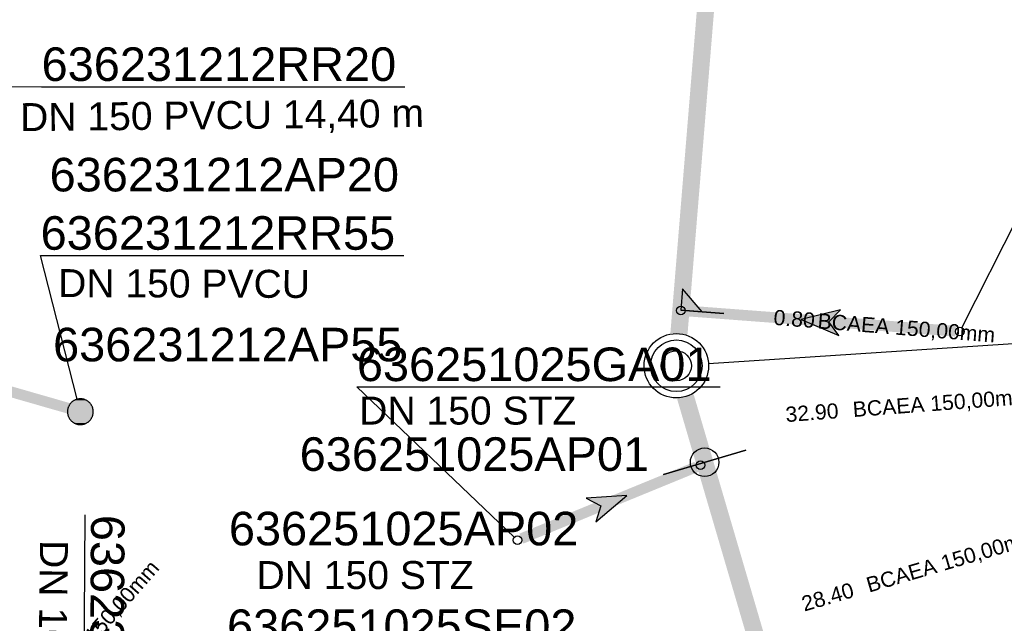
# Model space of a CAD drawing. Extents: x 356718 to 357658, y 5762241 to 5762615.
# Tile 85 of 157: x 357148 to 357171, y 5762391 to 5762405. Entities that reach past the tile are written whole.
import ezdxf
from ezdxf.enums import TextEntityAlignment as Align

# ---------------------------------------------------------------- set-up
doc = ezdxf.new("R2010")
doc.units = 0
doc.header["$MEASUREMENT"] = 0
for name, pattern in [('AUSGEZOGEN', [0]), ('GESTRICHELT2', [4, 2, -2]), ('STRICHPUNKT', [5, 2, -1, 1, -1])]:
    doc.linetypes.add(name, pattern=pattern)
doc.layers.get('0').update_dxf_attribs({"linetype": 'AUSGEZOGEN'})
for name, color, linetype, true_color in [('111_00131_Symbol', 7, 'AUSGEZOGEN', 0x000000), ('111_00228_Schachtsymbol_nach_Sy', 7, 'AUSGEZOGEN', 0x000000), ('112_00229_Schachtdeckel', 7, 'AUSGEZOGEN', 0x000000), ('114_00133_Schachtnummer', 7, 'AUSGEZOGEN', 0x000000), ('114_10392_Schachtnummer', 7, 'AUSGEZOGEN', 0x000000), ('121_10376_Haltungen_Mischwasser', 6, 'STRICHPUNKT', 0xff00ff), ('121_10397_Haltungen_Regenwasser', 5, 'GESTRICHELT2', 0x0000ff), ('121_10399_Haltungen_Mischwasser', 6, 'STRICHPUNKT', 0xff00ff), ('123_00137_Fliessrichtungspfeil', 7, 'AUSGEZOGEN', 0x000000), ('124_00118_Standard__Laenge___10', 7, 'AUSGEZOGEN', 0x000000), ('124_10626_Standard__Laenge____1', 7, 'AUSGEZOGEN', 0x000000), ('141_10868_Stutzen__141_', 7, 'AUSGEZOGEN', 0x000000)]:
    doc.layers.add(name, color=color, linetype=linetype, true_color=true_color)
doc.styles.add('ARIAL', font='arial.ttf', dxfattribs={"height": 1.5})
doc.styles.get("Standard").update_dxf_attribs({"font": 'arial.ttf', "height": 1})

# ---------------------------------------------------------------- blocks, each defined once
blk = doc.blocks.new('N03')
at = {"color": 0}
for radius in [0.75, 0.6]:
    blk.add_circle((0, 0), radius, dxfattribs=at)
blk = doc.blocks.new('F00')
at = {"color": 0}
blk.add_circle((0, 0), 0.1, dxfattribs=at)
blk = doc.blocks.new('RR')
at = {"color": 0, "linetype": 'AUSGEZOGEN'}
blk.add_lwpolyline([(0.3, 0), (0.3, 0.013), (0.299, 0.025), (0.298, 0.038), (0.296, 0.05), (0.293, 0.063), (0.29, 0.075), (0.287, 0.087), (0.283, 0.099), (0.279, 0.111), (0.274, 0.123), (0.268, 0.134), (0.262, 0.145), (0.256, 0.156), (0.249, 0.167), (0.242, 0.177), (0.234, 0.187), (0.226, 0.197), (0.218, 0.206), (0.209, 0.215), (0.199, 0.224), (0.19, 0.232), (0.18, 0.24), (0.17, 0.247), (0.159, 0.254), (0.148, 0.261), (0.137, 0.267), (0.126, 0.272), (0.114, 0.277), (0.102, 0.282), (0.09, 0.286), (0.078, 0.29), (0.066, 0.293), (0.053, 0.295), (0.041, 0.297), (0.028, 0.299), (0.016, 0.3), (0.003, 0.3), (-0.009, 0.3), (-0.022, 0.299), (-0.035, 0.298), (-0.047, 0.296), (-0.06, 0.294), (-0.072, 0.291), (-0.084, 0.288), (-0.096, 0.284), (-0.108, 0.28), (-0.12, 0.275), (-0.131, 0.27), (-0.143, 0.264), (-0.154, 0.258), (-0.164, 0.251), (-0.175, 0.244), (-0.185, 0.236), (-0.195, 0.228), (-0.204, 0.22), (-0.213, 0.211), (-0.222, 0.202), (-0.23, 0.192), (-0.238, 0.182), (-0.246, 0.172), (-0.253, 0.162), (-0.259, 0.151), (-0.265, 0.14), (-0.271, 0.129), (-0.276, 0.117), (-0.281, 0.105), (-0.285, 0.093), (-0.289, 0.081), (-0.292, 0.069), (-0.295, 0.057), (-0.297, 0.044), (-0.298, 0.032), (-0.299, 0.019), (-0.3, 0.006), (-0.3, -0.006), (-0.299, -0.019), (-0.298, -0.032), (-0.297, -0.044), (-0.295, -0.057), (-0.292, -0.069), (-0.289, -0.081), (-0.285, -0.093), (-0.281, -0.105), (-0.276, -0.117), (-0.271, -0.129), (-0.265, -0.14), (-0.259, -0.151), (-0.253, -0.162), (-0.246, -0.172), (-0.238, -0.182), (-0.23, -0.192), (-0.222, -0.202), (-0.213, -0.211), (-0.204, -0.22), (-0.195, -0.228), (-0.185, -0.236), (-0.175, -0.244), (-0.164, -0.251), (-0.154, -0.258), (-0.143, -0.264), (-0.131, -0.27), (-0.12, -0.275), (-0.108, -0.28), (-0.096, -0.284), (-0.084, -0.288), (-0.072, -0.291), (-0.06, -0.294), (-0.047, -0.296), (-0.035, -0.298), (-0.022, -0.299), (-0.009, -0.3), (0.003, -0.3), (0.016, -0.3), (0.028, -0.299), (0.041, -0.297), (0.053, -0.295), (0.066, -0.293), (0.078, -0.29), (0.09, -0.286), (0.102, -0.282), (0.114, -0.277), (0.126, -0.272), (0.137, -0.267), (0.148, -0.261), (0.159, -0.254), (0.17, -0.247), (0.18, -0.24), (0.19, -0.232), (0.199, -0.224), (0.209, -0.215), (0.218, -0.206), (0.226, -0.197), (0.234, -0.187), (0.242, -0.177), (0.249, -0.167), (0.256, -0.156), (0.262, -0.145), (0.268, -0.134), (0.274, -0.123), (0.279, -0.111), (0.283, -0.099), (0.287, -0.087), (0.29, -0.075), (0.293, -0.063), (0.296, -0.05), (0.298, -0.038), (0.299, -0.025), (0.3, -0.013), (0.3, 0), (0.3, 0)], close=True, dxfattribs=at)
blk.add_lwpolyline([(0.3, 0), (0.3, 0.013), (0.299, 0.025), (0.298, 0.038), (0.296, 0.05), (0.293, 0.063), (0.29, 0.075), (0.287, 0.087), (0.283, 0.099), (0.279, 0.111), (0.274, 0.123), (0.268, 0.134), (0.262, 0.145), (0.256, 0.156), (0.249, 0.167), (0.242, 0.177), (0.234, 0.187), (0.226, 0.197), (0.218, 0.206), (0.209, 0.215), (0.199, 0.224), (0.19, 0.232), (0.18, 0.24), (0.17, 0.247), (0.159, 0.254), (0.148, 0.261), (0.137, 0.267), (0.126, 0.272), (0.114, 0.277), (0.102, 0.282), (0.09, 0.286), (0.078, 0.29), (0.066, 0.293), (0.053, 0.295), (0.041, 0.297), (0.028, 0.299), (0.016, 0.3), (0.003, 0.3), (-0.009, 0.3), (-0.022, 0.299), (-0.035, 0.298), (-0.047, 0.296), (-0.06, 0.294), (-0.072, 0.291), (-0.084, 0.288), (-0.096, 0.284), (-0.108, 0.28), (-0.12, 0.275), (-0.131, 0.27), (-0.143, 0.264), (-0.154, 0.258), (-0.164, 0.251), (-0.175, 0.244), (-0.185, 0.236), (-0.195, 0.228), (-0.204, 0.22), (-0.213, 0.211), (-0.222, 0.202), (-0.23, 0.192), (-0.238, 0.182), (-0.246, 0.172), (-0.253, 0.162), (-0.259, 0.151), (-0.265, 0.14), (-0.271, 0.129), (-0.276, 0.117), (-0.281, 0.105), (-0.285, 0.093), (-0.289, 0.081), (-0.292, 0.069), (-0.295, 0.057), (-0.297, 0.044), (-0.298, 0.032), (-0.299, 0.019), (-0.3, 0.006), (-0.3, -0.006), (-0.299, -0.019), (-0.298, -0.032), (-0.297, -0.044), (-0.295, -0.057), (-0.292, -0.069), (-0.289, -0.081), (-0.285, -0.093), (-0.281, -0.105), (-0.276, -0.117), (-0.271, -0.129), (-0.265, -0.14), (-0.259, -0.151), (-0.253, -0.162), (-0.246, -0.172), (-0.238, -0.182), (-0.23, -0.192), (-0.222, -0.202), (-0.213, -0.211), (-0.204, -0.22), (-0.195, -0.228), (-0.185, -0.236), (-0.175, -0.244), (-0.164, -0.251), (-0.154, -0.258), (-0.143, -0.264), (-0.131, -0.27), (-0.12, -0.275), (-0.108, -0.28), (-0.096, -0.284), (-0.084, -0.288), (-0.072, -0.291), (-0.06, -0.294), (-0.047, -0.296), (-0.035, -0.298), (-0.022, -0.299), (-0.009, -0.3), (0.003, -0.3), (0.016, -0.3), (0.028, -0.299), (0.041, -0.297), (0.053, -0.295), (0.066, -0.293), (0.078, -0.29), (0.09, -0.286), (0.102, -0.282), (0.114, -0.277), (0.126, -0.272), (0.137, -0.267), (0.148, -0.261), (0.159, -0.254), (0.17, -0.247), (0.18, -0.24), (0.19, -0.232), (0.199, -0.224), (0.209, -0.215), (0.218, -0.206), (0.226, -0.197), (0.234, -0.187), (0.242, -0.177), (0.249, -0.167), (0.256, -0.156), (0.262, -0.145), (0.268, -0.134), (0.274, -0.123), (0.279, -0.111), (0.283, -0.099), (0.287, -0.087), (0.29, -0.075), (0.293, -0.063), (0.296, -0.05), (0.298, -0.038), (0.299, -0.025), (0.3, -0.013), (0.3, 0), (0.3, 0)], close=True, dxfattribs=at)
at = {"color": 0}
for points in [[(-0.195, 0.228), (0.195, 0.228), (-0.19, 0.232)], [(-0.195, 0.228), (0.195, 0.228), (-0.19, 0.232)], [(-0.19, 0.232), (0.19, 0.232), (-0.185, 0.236)], [(-0.19, 0.232), (0.19, 0.232), (-0.185, 0.236)], [(0.195, 0.228), (-0.19, 0.232), (0.19, 0.232)], [(0.195, 0.228), (-0.19, 0.232), (0.19, 0.232)], [(-0.185, 0.236), (0.185, 0.236), (-0.18, 0.24)], [(-0.185, 0.236), (0.185, 0.236), (-0.18, 0.24)], [(0.19, 0.232), (-0.185, 0.236), (0.185, 0.236)], [(0.19, 0.232), (-0.185, 0.236), (0.185, 0.236)], [(-0.18, 0.24), (0.18, 0.24), (-0.175, 0.244)], [(-0.18, 0.24), (0.18, 0.24), (-0.175, 0.244)], [(0.185, 0.236), (-0.18, 0.24), (0.18, 0.24)], [(0.185, 0.236), (-0.18, 0.24), (0.18, 0.24)], [(-0.175, 0.244), (0.175, 0.244), (-0.169, 0.247)], [(-0.175, 0.244), (0.175, 0.244), (-0.169, 0.247)], [(0.18, 0.24), (-0.175, 0.244), (0.175, 0.244)], [(0.18, 0.24), (-0.175, 0.244), (0.175, 0.244)], [(-0.169, 0.247), (0.17, 0.247), (-0.164, 0.251)], [(-0.169, 0.247), (0.17, 0.247), (-0.164, 0.251)], [(0.175, 0.244), (-0.169, 0.247), (0.17, 0.247)], [(0.175, 0.244), (-0.169, 0.247), (0.17, 0.247)], [(-0.164, 0.251), (0.164, 0.251), (-0.159, 0.254)], [(-0.164, 0.251), (0.164, 0.251), (-0.159, 0.254)], [(0.17, 0.247), (-0.164, 0.251), (0.164, 0.251)], [(0.17, 0.247), (-0.164, 0.251), (0.164, 0.251)], [(-0.159, 0.254), (0.159, 0.254), (-0.154, 0.258)], [(-0.159, 0.254), (0.159, 0.254), (-0.154, 0.258)], [(0.164, 0.251), (-0.159, 0.254), (0.159, 0.254)], [(0.164, 0.251), (-0.159, 0.254), (0.159, 0.254)], [(-0.154, 0.258), (0.154, 0.258), (-0.148, 0.261)], [(-0.154, 0.258), (0.154, 0.258), (-0.148, 0.261)], [(0.159, 0.254), (-0.154, 0.258), (0.154, 0.258)], [(0.159, 0.254), (-0.154, 0.258), (0.154, 0.258)], [(-0.148, 0.261), (0.148, 0.261), (-0.143, 0.264)], [(-0.148, 0.261), (0.148, 0.261), (-0.143, 0.264)], [(0.154, 0.258), (-0.148, 0.261), (0.148, 0.261)], [(0.154, 0.258), (-0.148, 0.261), (0.148, 0.261)], [(-0.143, 0.264), (0.142, 0.264), (-0.137, 0.267)], [(-0.143, 0.264), (0.142, 0.264), (-0.137, 0.267)], [(0.148, 0.261), (-0.143, 0.264), (0.142, 0.264)], [(0.148, 0.261), (-0.143, 0.264), (0.142, 0.264)], [(-0.137, 0.267), (0.137, 0.267), (-0.131, 0.27)], [(-0.137, 0.267), (0.137, 0.267), (-0.131, 0.27)], [(0.142, 0.264), (-0.137, 0.267), (0.137, 0.267)], [(0.142, 0.264), (-0.137, 0.267), (0.137, 0.267)], [(-0.131, 0.27), (0.131, 0.27), (-0.126, 0.272)], [(-0.131, 0.27), (0.131, 0.27), (-0.126, 0.272)], [(0.137, 0.267), (-0.131, 0.27), (0.131, 0.27)], [(0.137, 0.267), (-0.131, 0.27), (0.131, 0.27)], [(-0.126, 0.272), (0.126, 0.272), (-0.12, 0.275)], [(-0.126, 0.272), (0.126, 0.272), (-0.12, 0.275)], [(0.131, 0.27), (-0.126, 0.272), (0.126, 0.272)], [(0.131, 0.27), (-0.126, 0.272), (0.126, 0.272)], [(-0.12, 0.275), (0.12, 0.275), (-0.114, 0.277)], [(-0.12, 0.275), (0.12, 0.275), (-0.114, 0.277)], [(0.126, 0.272), (-0.12, 0.275), (0.12, 0.275)], [(0.126, 0.272), (-0.12, 0.275), (0.12, 0.275)], [(-0.114, 0.277), (0.114, 0.277), (-0.108, 0.28)], [(-0.114, 0.277), (0.114, 0.277), (-0.108, 0.28)], [(0.12, 0.275), (-0.114, 0.277), (0.114, 0.277)], [(0.12, 0.275), (-0.114, 0.277), (0.114, 0.277)], [(-0.108, 0.28), (0.108, 0.28), (-0.102, 0.282)], [(-0.108, 0.28), (0.108, 0.28), (-0.102, 0.282)], [(0.114, 0.277), (-0.108, 0.28), (0.108, 0.28)], [(0.114, 0.277), (-0.108, 0.28), (0.108, 0.28)], [(-0.102, 0.282), (0.102, 0.282), (-0.096, 0.284)], [(-0.102, 0.282), (0.102, 0.282), (-0.096, 0.284)], [(0.108, 0.28), (-0.102, 0.282), (0.102, 0.282)], [(0.108, 0.28), (-0.102, 0.282), (0.102, 0.282)], [(-0.096, 0.284), (0.096, 0.284), (-0.09, 0.286)], [(-0.096, 0.284), (0.096, 0.284), (-0.09, 0.286)], [(0.102, 0.282), (-0.096, 0.284), (0.096, 0.284)], [(0.102, 0.282), (-0.096, 0.284), (0.096, 0.284)], [(-0.09, 0.286), (0.09, 0.286), (-0.084, 0.288)], [(-0.09, 0.286), (0.09, 0.286), (-0.084, 0.288)], [(0.096, 0.284), (-0.09, 0.286), (0.09, 0.286)], [(0.096, 0.284), (-0.09, 0.286), (0.09, 0.286)], [(-0.084, 0.288), (0.084, 0.288), (-0.078, 0.29)], [(-0.084, 0.288), (0.084, 0.288), (-0.078, 0.29)], [(0.09, 0.286), (-0.084, 0.288), (0.084, 0.288)], [(0.09, 0.286), (-0.084, 0.288), (0.084, 0.288)], [(-0.078, 0.29), (0.078, 0.29), (-0.072, 0.291)], [(-0.078, 0.29), (0.078, 0.29), (-0.072, 0.291)], [(0.084, 0.288), (-0.078, 0.29), (0.078, 0.29)], [(0.084, 0.288), (-0.078, 0.29), (0.078, 0.29)], [(-0.072, 0.291), (0.072, 0.291), (-0.066, 0.293)], [(-0.072, 0.291), (0.072, 0.291), (-0.066, 0.293)], [(0.078, 0.29), (-0.072, 0.291), (0.072, 0.291)], [(0.078, 0.29), (-0.072, 0.291), (0.072, 0.291)], [(-0.066, 0.293), (0.066, 0.293), (-0.06, 0.294)], [(-0.066, 0.293), (0.066, 0.293), (-0.06, 0.294)], [(0.072, 0.291), (-0.066, 0.293), (0.066, 0.293)], [(0.072, 0.291), (-0.066, 0.293), (0.066, 0.293)], [(-0.06, 0.294), (0.059, 0.294), (-0.053, 0.295)], [(-0.06, 0.294), (0.059, 0.294), (-0.053, 0.295)], [(0.066, 0.293), (-0.06, 0.294), (0.059, 0.294)], [(0.066, 0.293), (-0.06, 0.294), (0.059, 0.294)], [(-0.053, 0.295), (0.053, 0.295), (-0.047, 0.296)], [(-0.053, 0.295), (0.053, 0.295), (-0.047, 0.296)], [(0.059, 0.294), (-0.053, 0.295), (0.053, 0.295)], [(0.059, 0.294), (-0.053, 0.295), (0.053, 0.295)], [(-0.047, 0.296), (0.047, 0.296), (-0.04, 0.297)], [(-0.047, 0.296), (0.047, 0.296), (-0.04, 0.297)], [(0.053, 0.295), (-0.047, 0.296), (0.047, 0.296)], [(0.053, 0.295), (-0.047, 0.296), (0.047, 0.296)], [(-0.04, 0.297), (0.041, 0.297), (-0.035, 0.298)], [(-0.04, 0.297), (0.041, 0.297), (-0.035, 0.298)], [(0.047, 0.296), (-0.04, 0.297), (0.041, 0.297)], [(0.047, 0.296), (-0.04, 0.297), (0.041, 0.297)], [(-0.035, 0.298), (0.034, 0.298), (-0.028, 0.299)], [(-0.035, 0.298), (0.034, 0.298), (-0.028, 0.299)], [(0.041, 0.297), (-0.035, 0.298), (0.034, 0.298)], [(0.041, 0.297), (-0.035, 0.298), (0.034, 0.298)], [(0.034, 0.298), (-0.028, 0.299), (0.028, 0.299)], [(-0.028, 0.299), (0.028, 0.299), (-0.022, 0.299)], [(0.034, 0.298), (-0.028, 0.299), (0.028, 0.299)], [(-0.028, 0.299), (0.028, 0.299), (-0.022, 0.299)], [(-0.022, 0.299), (0.021, 0.299), (-0.015, 0.3)], [(-0.022, 0.299), (0.021, 0.299), (-0.015, 0.3)], [(0.028, 0.299), (-0.022, 0.299), (0.021, 0.299)], [(0.028, 0.299), (-0.022, 0.299), (0.021, 0.299)], [(0.021, 0.299), (-0.015, 0.3), (0.016, 0.3)], [(-0.015, 0.3), (0.016, 0.3), (-0.009, 0.3)], [(0.021, 0.299), (-0.015, 0.3), (0.016, 0.3)], [(-0.015, 0.3), (0.016, 0.3), (-0.009, 0.3)], [(0.016, 0.3), (-0.009, 0.3), (0.007, 0.3)], [(-0.009, 0.3), (0.007, 0.3), (0.003, 0.3)], [(0.016, 0.3), (-0.009, 0.3), (0.007, 0.3)], [(-0.009, 0.3), (0.007, 0.3), (0.003, 0.3)], [(-0.3, 0.013), (0.3, 0.013), (-0.299, 0.019)], [(-0.3, 0.013), (0.3, 0.013), (-0.299, 0.019)], [(-0.3, 0.006), (0.3, 0.006), (-0.3, 0.013)], [(0.3, 0.006), (-0.3, 0.013), (0.3, 0.013)], [(-0.3, 0.006), (0.3, 0.006), (-0.3, 0.013)], [(0.3, 0.006), (-0.3, 0.013), (0.3, 0.013)], [(-0.3, 0), (0.3, 0), (-0.3, 0.006)], [(0.3, 0), (-0.3, 0.006), (0.3, 0.006)], [(-0.3, 0), (0.3, 0), (-0.3, 0.006)], [(0.3, 0), (-0.3, 0.006), (0.3, 0.006)], [(0.3, -0.006), (-0.3, -0.006), (0.3, 0)], [(-0.3, -0.006), (0.3, 0), (-0.3, 0)], [(0.3, -0.006), (-0.3, -0.006), (0.3, 0)], [(-0.3, -0.006), (0.3, 0), (-0.3, 0)], [(-0.299, 0.025), (0.299, 0.025), (-0.298, 0.032)], [(-0.299, 0.025), (0.299, 0.025), (-0.298, 0.032)], [(-0.299, 0.019), (0.299, 0.019), (-0.299, 0.025)], [(0.299, 0.019), (-0.299, 0.025), (0.299, 0.025)], [(-0.299, 0.019), (0.299, 0.019), (-0.299, 0.025)], [(0.299, 0.019), (-0.299, 0.025), (0.299, 0.025)], [(0.3, 0.013), (-0.299, 0.019), (0.299, 0.019)], [(0.3, 0.013), (-0.299, 0.019), (0.299, 0.019)], [(-0.298, 0.038), (0.298, 0.038), (-0.297, 0.044)], [(-0.298, 0.038), (0.298, 0.038), (-0.297, 0.044)], [(-0.298, 0.032), (0.298, 0.032), (-0.298, 0.038)], [(0.298, 0.032), (-0.298, 0.038), (0.298, 0.038)], [(-0.298, 0.032), (0.298, 0.032), (-0.298, 0.038)], [(0.298, 0.032), (-0.298, 0.038), (0.298, 0.038)], [(0.299, 0.025), (-0.298, 0.032), (0.298, 0.032)], [(0.299, 0.025), (-0.298, 0.032), (0.298, 0.032)], [(-0.297, 0.044), (0.297, 0.044), (-0.296, 0.05)], [(-0.297, 0.044), (0.297, 0.044), (-0.296, 0.05)], [(0.298, 0.038), (-0.297, 0.044), (0.297, 0.044)], [(0.298, 0.038), (-0.297, 0.044), (0.297, 0.044)], [(-0.296, 0.05), (0.296, 0.05), (-0.295, 0.057)], [(-0.296, 0.05), (0.296, 0.05), (-0.295, 0.057)], [(0.297, 0.044), (-0.296, 0.05), (0.296, 0.05)], [(0.297, 0.044), (-0.296, 0.05), (0.296, 0.05)], [(-0.295, 0.057), (0.295, 0.057), (-0.293, 0.063)], [(-0.295, 0.057), (0.295, 0.057), (-0.293, 0.063)], [(0.296, 0.05), (-0.295, 0.057), (0.295, 0.057)], [(0.296, 0.05), (-0.295, 0.057), (0.295, 0.057)], [(-0.293, 0.063), (0.293, 0.063), (-0.292, 0.069)], [(-0.293, 0.063), (0.293, 0.063), (-0.292, 0.069)], [(0.295, 0.057), (-0.293, 0.063), (0.293, 0.063)], [(0.295, 0.057), (-0.293, 0.063), (0.293, 0.063)], [(-0.292, 0.069), (0.292, 0.069), (-0.29, 0.075)], [(-0.292, 0.069), (0.292, 0.069), (-0.29, 0.075)], [(0.293, 0.063), (-0.292, 0.069), (0.292, 0.069)], [(0.293, 0.063), (-0.292, 0.069), (0.292, 0.069)], [(-0.29, 0.075), (0.29, 0.075), (-0.289, 0.081)], [(-0.29, 0.075), (0.29, 0.075), (-0.289, 0.081)], [(0.292, 0.069), (-0.29, 0.075), (0.29, 0.075)], [(0.292, 0.069), (-0.29, 0.075), (0.29, 0.075)], [(-0.289, 0.081), (0.289, 0.081), (-0.287, 0.087)], [(-0.289, 0.081), (0.289, 0.081), (-0.287, 0.087)], [(0.29, 0.075), (-0.289, 0.081), (0.289, 0.081)], [(0.29, 0.075), (-0.289, 0.081), (0.289, 0.081)], [(-0.287, 0.087), (0.287, 0.087), (-0.285, 0.093)], [(-0.287, 0.087), (0.287, 0.087), (-0.285, 0.093)], [(0.289, 0.081), (-0.287, 0.087), (0.287, 0.087)], [(0.289, 0.081), (-0.287, 0.087), (0.287, 0.087)], [(-0.285, 0.093), (0.285, 0.093), (-0.283, 0.099)], [(-0.285, 0.093), (0.285, 0.093), (-0.283, 0.099)], [(0.287, 0.087), (-0.285, 0.093), (0.285, 0.093)], [(0.287, 0.087), (-0.285, 0.093), (0.285, 0.093)], [(-0.283, 0.099), (0.283, 0.099), (-0.281, 0.105)], [(-0.283, 0.099), (0.283, 0.099), (-0.281, 0.105)], [(0.285, 0.093), (-0.283, 0.099), (0.283, 0.099)], [(0.285, 0.093), (-0.283, 0.099), (0.283, 0.099)], [(-0.281, 0.105), (0.281, 0.105), (-0.279, 0.111)], [(-0.281, 0.105), (0.281, 0.105), (-0.279, 0.111)], [(0.283, 0.099), (-0.281, 0.105), (0.281, 0.105)], [(0.283, 0.099), (-0.281, 0.105), (0.281, 0.105)], [(-0.279, 0.111), (0.279, 0.111), (-0.276, 0.117)], [(-0.279, 0.111), (0.279, 0.111), (-0.276, 0.117)], [(0.281, 0.105), (-0.279, 0.111), (0.279, 0.111)], [(0.281, 0.105), (-0.279, 0.111), (0.279, 0.111)], [(-0.276, 0.117), (0.276, 0.117), (-0.274, 0.123)], [(-0.276, 0.117), (0.276, 0.117), (-0.274, 0.123)], [(0.279, 0.111), (-0.276, 0.117), (0.276, 0.117)], [(0.279, 0.111), (-0.276, 0.117), (0.276, 0.117)], [(-0.274, 0.123), (0.274, 0.123), (-0.271, 0.129)], [(-0.274, 0.123), (0.274, 0.123), (-0.271, 0.129)], [(0.276, 0.117), (-0.274, 0.123), (0.274, 0.123)], [(0.276, 0.117), (-0.274, 0.123), (0.274, 0.123)], [(-0.271, 0.129), (0.271, 0.129), (-0.268, 0.134)], [(-0.271, 0.129), (0.271, 0.129), (-0.268, 0.134)], [(0.274, 0.123), (-0.271, 0.129), (0.271, 0.129)], [(0.274, 0.123), (-0.271, 0.129), (0.271, 0.129)], [(-0.268, 0.134), (0.268, 0.134), (-0.265, 0.14)], [(-0.268, 0.134), (0.268, 0.134), (-0.265, 0.14)], [(0.271, 0.129), (-0.268, 0.134), (0.268, 0.134)], [(0.271, 0.129), (-0.268, 0.134), (0.268, 0.134)], [(-0.265, 0.14), (0.265, 0.14), (-0.262, 0.145)], [(-0.265, 0.14), (0.265, 0.14), (-0.262, 0.145)], [(0.268, 0.134), (-0.265, 0.14), (0.265, 0.14)], [(0.268, 0.134), (-0.265, 0.14), (0.265, 0.14)], [(-0.262, 0.145), (0.262, 0.145), (-0.259, 0.151)], [(-0.262, 0.145), (0.262, 0.145), (-0.259, 0.151)], [(0.265, 0.14), (-0.262, 0.145), (0.262, 0.145)], [(0.265, 0.14), (-0.262, 0.145), (0.262, 0.145)], [(-0.259, 0.151), (0.259, 0.151), (-0.256, 0.156)], [(-0.259, 0.151), (0.259, 0.151), (-0.256, 0.156)], [(0.262, 0.145), (-0.259, 0.151), (0.259, 0.151)], [(0.262, 0.145), (-0.259, 0.151), (0.259, 0.151)], [(-0.256, 0.156), (0.256, 0.156), (-0.253, 0.162)], [(-0.256, 0.156), (0.256, 0.156), (-0.253, 0.162)], [(0.259, 0.151), (-0.256, 0.156), (0.256, 0.156)], [(0.259, 0.151), (-0.256, 0.156), (0.256, 0.156)], [(-0.253, 0.162), (0.253, 0.162), (-0.249, 0.167)], [(-0.253, 0.162), (0.253, 0.162), (-0.249, 0.167)], [(0.256, 0.156), (-0.253, 0.162), (0.253, 0.162)], [(0.256, 0.156), (-0.253, 0.162), (0.253, 0.162)], [(-0.249, 0.167), (0.249, 0.167), (-0.246, 0.172)], [(-0.249, 0.167), (0.249, 0.167), (-0.246, 0.172)], [(0.253, 0.162), (-0.249, 0.167), (0.249, 0.167)], [(0.253, 0.162), (-0.249, 0.167), (0.249, 0.167)], [(-0.246, 0.172), (0.246, 0.172), (-0.242, 0.177)], [(-0.246, 0.172), (0.246, 0.172), (-0.242, 0.177)], [(0.249, 0.167), (-0.246, 0.172), (0.246, 0.172)], [(0.249, 0.167), (-0.246, 0.172), (0.246, 0.172)], [(-0.242, 0.177), (0.242, 0.177), (-0.238, 0.182)], [(-0.242, 0.177), (0.242, 0.177), (-0.238, 0.182)], [(0.246, 0.172), (-0.242, 0.177), (0.242, 0.177)], [(0.246, 0.172), (-0.242, 0.177), (0.242, 0.177)], [(-0.238, 0.182), (0.238, 0.182), (-0.234, 0.187)], [(-0.238, 0.182), (0.238, 0.182), (-0.234, 0.187)], [(0.242, 0.177), (-0.238, 0.182), (0.238, 0.182)], [(0.242, 0.177), (-0.238, 0.182), (0.238, 0.182)], [(-0.234, 0.187), (0.234, 0.187), (-0.23, 0.192)], [(-0.234, 0.187), (0.234, 0.187), (-0.23, 0.192)], [(0.238, 0.182), (-0.234, 0.187), (0.234, 0.187)], [(0.238, 0.182), (-0.234, 0.187), (0.234, 0.187)], [(-0.23, 0.192), (0.23, 0.192), (-0.226, 0.197)], [(-0.23, 0.192), (0.23, 0.192), (-0.226, 0.197)], [(0.234, 0.187), (-0.23, 0.192), (0.23, 0.192)], [(0.234, 0.187), (-0.23, 0.192), (0.23, 0.192)], [(-0.226, 0.197), (0.226, 0.197), (-0.222, 0.202)], [(-0.226, 0.197), (0.226, 0.197), (-0.222, 0.202)], [(0.23, 0.192), (-0.226, 0.197), (0.226, 0.197)], [(0.23, 0.192), (-0.226, 0.197), (0.226, 0.197)], [(-0.222, 0.202), (0.222, 0.202), (-0.218, 0.206)], [(-0.222, 0.202), (0.222, 0.202), (-0.218, 0.206)], [(0.226, 0.197), (-0.222, 0.202), (0.222, 0.202)], [(0.226, 0.197), (-0.222, 0.202), (0.222, 0.202)], [(-0.218, 0.206), (0.218, 0.206), (-0.213, 0.211)], [(-0.218, 0.206), (0.218, 0.206), (-0.213, 0.211)], [(0.222, 0.202), (-0.218, 0.206), (0.218, 0.206)], [(0.222, 0.202), (-0.218, 0.206), (0.218, 0.206)], [(-0.213, 0.211), (0.213, 0.211), (-0.209, 0.215)], [(-0.213, 0.211), (0.213, 0.211), (-0.209, 0.215)], [(0.218, 0.206), (-0.213, 0.211), (0.213, 0.211)], [(0.218, 0.206), (-0.213, 0.211), (0.213, 0.211)], [(-0.209, 0.215), (0.209, 0.215), (-0.204, 0.22)], [(-0.209, 0.215), (0.209, 0.215), (-0.204, 0.22)], [(0.213, 0.211), (-0.209, 0.215), (0.209, 0.215)], [(0.213, 0.211), (-0.209, 0.215), (0.209, 0.215)], [(-0.204, 0.22), (0.204, 0.22), (-0.199, 0.224)], [(-0.204, 0.22), (0.204, 0.22), (-0.199, 0.224)], [(0.209, 0.215), (-0.204, 0.22), (0.204, 0.22)], [(0.209, 0.215), (-0.204, 0.22), (0.204, 0.22)], [(-0.199, 0.224), (0.199, 0.224), (-0.195, 0.228)], [(-0.199, 0.224), (0.199, 0.224), (-0.195, 0.228)], [(0.204, 0.22), (-0.199, 0.224), (0.199, 0.224)], [(0.204, 0.22), (-0.199, 0.224), (0.199, 0.224)], [(0.199, 0.224), (-0.195, 0.228), (0.195, 0.228)], [(0.199, 0.224), (-0.195, 0.228), (0.195, 0.228)], [(0.3, 0), (0.3, 0), (0.3, 0)], [(0.3, 0), (0.3, 0), (0.3, 0)], [(0.3, 0), (0.3, 0), (0.3, 0)], [(0.3, 0), (0.3, 0), (0.3, 0)], [(0.3, -0.013), (-0.3, -0.013), (0.3, -0.006)], [(-0.3, -0.013), (0.3, -0.006), (-0.3, -0.006)], [(0.3, -0.013), (-0.3, -0.013), (0.3, -0.006)], [(-0.3, -0.013), (0.3, -0.006), (-0.3, -0.006)], [(-0.299, -0.019), (0.3, -0.013), (-0.3, -0.013)], [(-0.299, -0.019), (0.3, -0.013), (-0.3, -0.013)], [(0.299, -0.019), (-0.299, -0.019), (0.3, -0.013)], [(0.299, -0.019), (-0.299, -0.019), (0.3, -0.013)], [(0.299, -0.025), (-0.299, -0.025), (0.299, -0.019)], [(-0.299, -0.025), (0.299, -0.019), (-0.299, -0.019)], [(0.299, -0.025), (-0.299, -0.025), (0.299, -0.019)], [(-0.299, -0.025), (0.299, -0.019), (-0.299, -0.019)], [(-0.298, -0.032), (0.299, -0.025), (-0.299, -0.025)], [(-0.298, -0.032), (0.299, -0.025), (-0.299, -0.025)], [(0.298, -0.032), (-0.298, -0.032), (0.299, -0.025)], [(0.298, -0.032), (-0.298, -0.032), (0.299, -0.025)], [(0.298, -0.038), (-0.298, -0.038), (0.298, -0.032)], [(-0.298, -0.038), (0.298, -0.032), (-0.298, -0.032)], [(0.298, -0.038), (-0.298, -0.038), (0.298, -0.032)], [(-0.298, -0.038), (0.298, -0.032), (-0.298, -0.032)], [(-0.297, -0.044), (0.298, -0.038), (-0.298, -0.038)], [(-0.297, -0.044), (0.298, -0.038), (-0.298, -0.038)], [(0.297, -0.044), (-0.297, -0.044), (0.298, -0.038)], [(0.297, -0.044), (-0.297, -0.044), (0.298, -0.038)], [(-0.296, -0.05), (0.297, -0.044), (-0.297, -0.044)], [(-0.296, -0.05), (0.297, -0.044), (-0.297, -0.044)], [(0.296, -0.05), (-0.296, -0.05), (0.297, -0.044)], [(0.296, -0.05), (-0.296, -0.05), (0.297, -0.044)], [(-0.295, -0.057), (0.296, -0.05), (-0.296, -0.05)], [(-0.295, -0.057), (0.296, -0.05), (-0.296, -0.05)], [(0.295, -0.057), (-0.295, -0.057), (0.296, -0.05)], [(0.295, -0.057), (-0.295, -0.057), (0.296, -0.05)], [(-0.293, -0.063), (0.295, -0.057), (-0.295, -0.057)], [(-0.293, -0.063), (0.295, -0.057), (-0.295, -0.057)], [(0.293, -0.063), (-0.293, -0.063), (0.295, -0.057)], [(0.293, -0.063), (-0.293, -0.063), (0.295, -0.057)], [(-0.292, -0.069), (0.293, -0.063), (-0.293, -0.063)], [(-0.292, -0.069), (0.293, -0.063), (-0.293, -0.063)], [(0.292, -0.069), (-0.292, -0.069), (0.293, -0.063)], [(0.292, -0.069), (-0.292, -0.069), (0.293, -0.063)], [(-0.29, -0.075), (0.292, -0.069), (-0.292, -0.069)], [(-0.29, -0.075), (0.292, -0.069), (-0.292, -0.069)], [(0.29, -0.075), (-0.29, -0.075), (0.292, -0.069)], [(0.29, -0.075), (-0.29, -0.075), (0.292, -0.069)], [(-0.289, -0.081), (0.29, -0.075), (-0.29, -0.075)], [(-0.289, -0.081), (0.29, -0.075), (-0.29, -0.075)], [(0.289, -0.081), (-0.289, -0.081), (0.29, -0.075)], [(0.289, -0.081), (-0.289, -0.081), (0.29, -0.075)], [(-0.287, -0.087), (0.289, -0.081), (-0.289, -0.081)], [(-0.287, -0.087), (0.289, -0.081), (-0.289, -0.081)], [(0.287, -0.087), (-0.287, -0.087), (0.289, -0.081)], [(0.287, -0.087), (-0.287, -0.087), (0.289, -0.081)], [(-0.285, -0.093), (0.287, -0.087), (-0.287, -0.087)], [(-0.285, -0.093), (0.287, -0.087), (-0.287, -0.087)], [(0.285, -0.093), (-0.285, -0.093), (0.287, -0.087)], [(0.285, -0.093), (-0.285, -0.093), (0.287, -0.087)], [(-0.283, -0.099), (0.285, -0.093), (-0.285, -0.093)], [(-0.283, -0.099), (0.285, -0.093), (-0.285, -0.093)], [(0.283, -0.099), (-0.283, -0.099), (0.285, -0.093)], [(0.283, -0.099), (-0.283, -0.099), (0.285, -0.093)], [(-0.281, -0.105), (0.283, -0.099), (-0.283, -0.099)], [(-0.281, -0.105), (0.283, -0.099), (-0.283, -0.099)], [(0.281, -0.105), (-0.281, -0.105), (0.283, -0.099)], [(0.281, -0.105), (-0.281, -0.105), (0.283, -0.099)], [(-0.279, -0.111), (0.281, -0.105), (-0.281, -0.105)], [(-0.279, -0.111), (0.281, -0.105), (-0.281, -0.105)], [(0.279, -0.111), (-0.279, -0.111), (0.281, -0.105)], [(0.279, -0.111), (-0.279, -0.111), (0.281, -0.105)], [(-0.276, -0.117), (0.279, -0.111), (-0.279, -0.111)], [(-0.276, -0.117), (0.279, -0.111), (-0.279, -0.111)], [(0.276, -0.117), (-0.276, -0.117), (0.279, -0.111)], [(0.276, -0.117), (-0.276, -0.117), (0.279, -0.111)], [(-0.274, -0.123), (0.276, -0.117), (-0.276, -0.117)], [(-0.274, -0.123), (0.276, -0.117), (-0.276, -0.117)], [(0.274, -0.123), (-0.274, -0.123), (0.276, -0.117)], [(0.274, -0.123), (-0.274, -0.123), (0.276, -0.117)], [(-0.271, -0.129), (0.274, -0.123), (-0.274, -0.123)], [(-0.271, -0.129), (0.274, -0.123), (-0.274, -0.123)], [(0.271, -0.129), (-0.271, -0.129), (0.274, -0.123)], [(0.271, -0.129), (-0.271, -0.129), (0.274, -0.123)], [(-0.268, -0.134), (0.271, -0.129), (-0.271, -0.129)], [(-0.268, -0.134), (0.271, -0.129), (-0.271, -0.129)], [(0.268, -0.134), (-0.268, -0.134), (0.271, -0.129)], [(0.268, -0.134), (-0.268, -0.134), (0.271, -0.129)], [(-0.265, -0.14), (0.268, -0.134), (-0.268, -0.134)], [(-0.265, -0.14), (0.268, -0.134), (-0.268, -0.134)], [(0.265, -0.14), (-0.265, -0.14), (0.268, -0.134)], [(0.265, -0.14), (-0.265, -0.14), (0.268, -0.134)], [(-0.262, -0.145), (0.265, -0.14), (-0.265, -0.14)], [(-0.262, -0.145), (0.265, -0.14), (-0.265, -0.14)], [(0.262, -0.145), (-0.262, -0.145), (0.265, -0.14)], [(0.262, -0.145), (-0.262, -0.145), (0.265, -0.14)], [(-0.259, -0.151), (0.262, -0.145), (-0.262, -0.145)], [(-0.259, -0.151), (0.262, -0.145), (-0.262, -0.145)], [(0.259, -0.151), (-0.259, -0.151), (0.262, -0.145)], [(0.259, -0.151), (-0.259, -0.151), (0.262, -0.145)], [(-0.256, -0.156), (0.259, -0.151), (-0.259, -0.151)], [(-0.256, -0.156), (0.259, -0.151), (-0.259, -0.151)], [(0.256, -0.156), (-0.256, -0.156), (0.259, -0.151)], [(0.256, -0.156), (-0.256, -0.156), (0.259, -0.151)], [(-0.253, -0.162), (0.256, -0.156), (-0.256, -0.156)], [(-0.253, -0.162), (0.256, -0.156), (-0.256, -0.156)], [(0.253, -0.162), (-0.253, -0.162), (0.256, -0.156)], [(0.253, -0.162), (-0.253, -0.162), (0.256, -0.156)], [(-0.249, -0.167), (0.253, -0.162), (-0.253, -0.162)], [(-0.249, -0.167), (0.253, -0.162), (-0.253, -0.162)], [(0.249, -0.167), (-0.249, -0.167), (0.253, -0.162)], [(0.249, -0.167), (-0.249, -0.167), (0.253, -0.162)], [(-0.246, -0.172), (0.249, -0.167), (-0.249, -0.167)], [(-0.246, -0.172), (0.249, -0.167), (-0.249, -0.167)], [(0.246, -0.172), (-0.246, -0.172), (0.249, -0.167)], [(0.246, -0.172), (-0.246, -0.172), (0.249, -0.167)], [(-0.242, -0.177), (0.246, -0.172), (-0.246, -0.172)], [(-0.242, -0.177), (0.246, -0.172), (-0.246, -0.172)], [(0.242, -0.177), (-0.242, -0.177), (0.246, -0.172)], [(0.242, -0.177), (-0.242, -0.177), (0.246, -0.172)], [(-0.238, -0.182), (0.242, -0.177), (-0.242, -0.177)], [(-0.238, -0.182), (0.242, -0.177), (-0.242, -0.177)], [(0.238, -0.182), (-0.238, -0.182), (0.242, -0.177)], [(0.238, -0.182), (-0.238, -0.182), (0.242, -0.177)], [(-0.234, -0.187), (0.238, -0.182), (-0.238, -0.182)], [(-0.234, -0.187), (0.238, -0.182), (-0.238, -0.182)], [(0.234, -0.187), (-0.234, -0.187), (0.238, -0.182)], [(0.234, -0.187), (-0.234, -0.187), (0.238, -0.182)], [(-0.23, -0.192), (0.234, -0.187), (-0.234, -0.187)], [(-0.23, -0.192), (0.234, -0.187), (-0.234, -0.187)], [(0.23, -0.192), (-0.23, -0.192), (0.234, -0.187)], [(0.23, -0.192), (-0.23, -0.192), (0.234, -0.187)], [(-0.226, -0.197), (0.23, -0.192), (-0.23, -0.192)], [(-0.226, -0.197), (0.23, -0.192), (-0.23, -0.192)], [(0.226, -0.197), (-0.226, -0.197), (0.23, -0.192)], [(0.226, -0.197), (-0.226, -0.197), (0.23, -0.192)], [(-0.222, -0.202), (0.226, -0.197), (-0.226, -0.197)], [(-0.222, -0.202), (0.226, -0.197), (-0.226, -0.197)], [(0.222, -0.202), (-0.222, -0.202), (0.226, -0.197)], [(0.222, -0.202), (-0.222, -0.202), (0.226, -0.197)], [(-0.218, -0.206), (0.222, -0.202), (-0.222, -0.202)], [(-0.218, -0.206), (0.222, -0.202), (-0.222, -0.202)], [(0.218, -0.206), (-0.218, -0.206), (0.222, -0.202)], [(0.218, -0.206), (-0.218, -0.206), (0.222, -0.202)], [(-0.213, -0.211), (0.218, -0.206), (-0.218, -0.206)], [(-0.213, -0.211), (0.218, -0.206), (-0.218, -0.206)], [(0.213, -0.211), (-0.213, -0.211), (0.218, -0.206)], [(0.213, -0.211), (-0.213, -0.211), (0.218, -0.206)], [(-0.209, -0.215), (0.213, -0.211), (-0.213, -0.211)], [(-0.209, -0.215), (0.213, -0.211), (-0.213, -0.211)], [(0.209, -0.215), (-0.209, -0.215), (0.213, -0.211)], [(0.209, -0.215), (-0.209, -0.215), (0.213, -0.211)], [(-0.204, -0.22), (0.209, -0.215), (-0.209, -0.215)], [(-0.204, -0.22), (0.209, -0.215), (-0.209, -0.215)], [(0.204, -0.22), (-0.204, -0.22), (0.209, -0.215)], [(0.204, -0.22), (-0.204, -0.22), (0.209, -0.215)], [(-0.199, -0.224), (0.204, -0.22), (-0.204, -0.22)], [(-0.199, -0.224), (0.204, -0.22), (-0.204, -0.22)], [(0.199, -0.224), (-0.199, -0.224), (0.204, -0.22)], [(0.199, -0.224), (-0.199, -0.224), (0.204, -0.22)], [(-0.195, -0.228), (0.199, -0.224), (-0.199, -0.224)], [(-0.195, -0.228), (0.199, -0.224), (-0.199, -0.224)], [(0.195, -0.228), (-0.195, -0.228), (0.199, -0.224)], [(0.195, -0.228), (-0.195, -0.228), (0.199, -0.224)], [(-0.19, -0.232), (0.195, -0.228), (-0.195, -0.228)], [(-0.19, -0.232), (0.195, -0.228), (-0.195, -0.228)], [(0.19, -0.232), (-0.19, -0.232), (0.195, -0.228)], [(0.19, -0.232), (-0.19, -0.232), (0.195, -0.228)], [(-0.185, -0.236), (0.19, -0.232), (-0.19, -0.232)], [(-0.185, -0.236), (0.19, -0.232), (-0.19, -0.232)], [(0.185, -0.236), (-0.185, -0.236), (0.19, -0.232)], [(0.185, -0.236), (-0.185, -0.236), (0.19, -0.232)], [(-0.18, -0.24), (0.185, -0.236), (-0.185, -0.236)], [(-0.18, -0.24), (0.185, -0.236), (-0.185, -0.236)], [(0.18, -0.24), (-0.18, -0.24), (0.185, -0.236)], [(0.18, -0.24), (-0.18, -0.24), (0.185, -0.236)], [(-0.175, -0.244), (0.18, -0.24), (-0.18, -0.24)], [(-0.175, -0.244), (0.18, -0.24), (-0.18, -0.24)], [(0.175, -0.244), (-0.175, -0.244), (0.18, -0.24)], [(0.175, -0.244), (-0.175, -0.244), (0.18, -0.24)], [(-0.169, -0.247), (0.175, -0.244), (-0.175, -0.244)], [(-0.169, -0.247), (0.175, -0.244), (-0.175, -0.244)], [(0.17, -0.247), (-0.169, -0.247), (0.175, -0.244)], [(0.17, -0.247), (-0.169, -0.247), (0.175, -0.244)], [(-0.164, -0.251), (0.17, -0.247), (-0.169, -0.247)], [(-0.164, -0.251), (0.17, -0.247), (-0.169, -0.247)], [(0.164, -0.251), (-0.164, -0.251), (0.17, -0.247)], [(0.164, -0.251), (-0.164, -0.251), (0.17, -0.247)], [(-0.159, -0.254), (0.164, -0.251), (-0.164, -0.251)], [(-0.159, -0.254), (0.164, -0.251), (-0.164, -0.251)], [(0.159, -0.254), (-0.159, -0.254), (0.164, -0.251)], [(0.159, -0.254), (-0.159, -0.254), (0.164, -0.251)], [(-0.154, -0.258), (0.159, -0.254), (-0.159, -0.254)], [(-0.154, -0.258), (0.159, -0.254), (-0.159, -0.254)], [(0.154, -0.258), (-0.154, -0.258), (0.159, -0.254)], [(0.154, -0.258), (-0.154, -0.258), (0.159, -0.254)], [(-0.148, -0.261), (0.154, -0.258), (-0.154, -0.258)], [(-0.148, -0.261), (0.154, -0.258), (-0.154, -0.258)], [(0.148, -0.261), (-0.148, -0.261), (0.154, -0.258)], [(0.148, -0.261), (-0.148, -0.261), (0.154, -0.258)], [(-0.143, -0.264), (0.148, -0.261), (-0.148, -0.261)], [(-0.143, -0.264), (0.148, -0.261), (-0.148, -0.261)], [(0.142, -0.264), (-0.143, -0.264), (0.148, -0.261)], [(0.142, -0.264), (-0.143, -0.264), (0.148, -0.261)], [(-0.137, -0.267), (0.142, -0.264), (-0.143, -0.264)], [(-0.137, -0.267), (0.142, -0.264), (-0.143, -0.264)], [(0.137, -0.267), (-0.137, -0.267), (0.142, -0.264)], [(0.137, -0.267), (-0.137, -0.267), (0.142, -0.264)], [(-0.131, -0.27), (0.137, -0.267), (-0.137, -0.267)], [(-0.131, -0.27), (0.137, -0.267), (-0.137, -0.267)], [(0.131, -0.27), (-0.131, -0.27), (0.137, -0.267)], [(0.131, -0.27), (-0.131, -0.27), (0.137, -0.267)], [(-0.126, -0.272), (0.131, -0.27), (-0.131, -0.27)], [(-0.126, -0.272), (0.131, -0.27), (-0.131, -0.27)], [(0.126, -0.272), (-0.126, -0.272), (0.131, -0.27)], [(0.126, -0.272), (-0.126, -0.272), (0.131, -0.27)], [(-0.12, -0.275), (0.126, -0.272), (-0.126, -0.272)], [(-0.12, -0.275), (0.126, -0.272), (-0.126, -0.272)], [(0.12, -0.275), (-0.12, -0.275), (0.126, -0.272)], [(0.12, -0.275), (-0.12, -0.275), (0.126, -0.272)], [(-0.114, -0.277), (0.12, -0.275), (-0.12, -0.275)], [(-0.114, -0.277), (0.12, -0.275), (-0.12, -0.275)], [(0.114, -0.277), (-0.114, -0.277), (0.12, -0.275)], [(0.114, -0.277), (-0.114, -0.277), (0.12, -0.275)], [(-0.108, -0.28), (0.114, -0.277), (-0.114, -0.277)], [(-0.108, -0.28), (0.114, -0.277), (-0.114, -0.277)], [(0.108, -0.28), (-0.108, -0.28), (0.114, -0.277)], [(0.108, -0.28), (-0.108, -0.28), (0.114, -0.277)], [(-0.102, -0.282), (0.108, -0.28), (-0.108, -0.28)], [(-0.102, -0.282), (0.108, -0.28), (-0.108, -0.28)], [(0.102, -0.282), (-0.102, -0.282), (0.108, -0.28)], [(0.102, -0.282), (-0.102, -0.282), (0.108, -0.28)], [(-0.096, -0.284), (0.102, -0.282), (-0.102, -0.282)], [(-0.096, -0.284), (0.102, -0.282), (-0.102, -0.282)], [(0.096, -0.284), (-0.096, -0.284), (0.102, -0.282)], [(0.096, -0.284), (-0.096, -0.284), (0.102, -0.282)], [(-0.09, -0.286), (0.096, -0.284), (-0.096, -0.284)], [(-0.09, -0.286), (0.096, -0.284), (-0.096, -0.284)], [(0.09, -0.286), (-0.09, -0.286), (0.096, -0.284)], [(0.09, -0.286), (-0.09, -0.286), (0.096, -0.284)], [(-0.084, -0.288), (0.09, -0.286), (-0.09, -0.286)], [(-0.084, -0.288), (0.09, -0.286), (-0.09, -0.286)], [(0.084, -0.288), (-0.084, -0.288), (0.09, -0.286)], [(0.084, -0.288), (-0.084, -0.288), (0.09, -0.286)], [(-0.078, -0.29), (0.084, -0.288), (-0.084, -0.288)], [(-0.078, -0.29), (0.084, -0.288), (-0.084, -0.288)], [(0.078, -0.29), (-0.078, -0.29), (0.084, -0.288)], [(0.078, -0.29), (-0.078, -0.29), (0.084, -0.288)], [(-0.072, -0.291), (0.078, -0.29), (-0.078, -0.29)], [(-0.072, -0.291), (0.078, -0.29), (-0.078, -0.29)], [(0.072, -0.291), (-0.072, -0.291), (0.078, -0.29)], [(0.072, -0.291), (-0.072, -0.291), (0.078, -0.29)], [(-0.066, -0.293), (0.072, -0.291), (-0.072, -0.291)], [(-0.066, -0.293), (0.072, -0.291), (-0.072, -0.291)], [(0.066, -0.293), (-0.066, -0.293), (0.072, -0.291)], [(0.066, -0.293), (-0.066, -0.293), (0.072, -0.291)], [(-0.06, -0.294), (0.066, -0.293), (-0.066, -0.293)], [(-0.06, -0.294), (0.066, -0.293), (-0.066, -0.293)], [(0.059, -0.294), (-0.06, -0.294), (0.066, -0.293)], [(0.059, -0.294), (-0.06, -0.294), (0.066, -0.293)], [(-0.053, -0.295), (0.059, -0.294), (-0.06, -0.294)], [(-0.053, -0.295), (0.059, -0.294), (-0.06, -0.294)], [(0.053, -0.295), (-0.053, -0.295), (0.059, -0.294)], [(0.053, -0.295), (-0.053, -0.295), (0.059, -0.294)], [(-0.047, -0.296), (0.053, -0.295), (-0.053, -0.295)], [(-0.047, -0.296), (0.053, -0.295), (-0.053, -0.295)], [(0.047, -0.296), (-0.047, -0.296), (0.053, -0.295)], [(0.047, -0.296), (-0.047, -0.296), (0.053, -0.295)], [(-0.04, -0.297), (0.047, -0.296), (-0.047, -0.296)], [(-0.04, -0.297), (0.047, -0.296), (-0.047, -0.296)], [(0.041, -0.297), (-0.04, -0.297), (0.047, -0.296)], [(0.041, -0.297), (-0.04, -0.297), (0.047, -0.296)], [(-0.035, -0.298), (0.041, -0.297), (-0.04, -0.297)], [(-0.035, -0.298), (0.041, -0.297), (-0.04, -0.297)], [(0.034, -0.298), (-0.035, -0.298), (0.041, -0.297)], [(0.034, -0.298), (-0.035, -0.298), (0.041, -0.297)], [(-0.028, -0.299), (0.034, -0.298), (-0.035, -0.298)], [(-0.028, -0.299), (0.034, -0.298), (-0.035, -0.298)], [(0.028, -0.299), (-0.028, -0.299), (0.034, -0.298)], [(0.028, -0.299), (-0.028, -0.299), (0.034, -0.298)], [(-0.022, -0.299), (0.028, -0.299), (-0.028, -0.299)], [(-0.022, -0.299), (0.028, -0.299), (-0.028, -0.299)], [(-0.015, -0.3), (0.021, -0.299), (-0.022, -0.299)], [(0.021, -0.299), (-0.022, -0.299), (0.028, -0.299)], [(-0.015, -0.3), (0.021, -0.299), (-0.022, -0.299)], [(0.021, -0.299), (-0.022, -0.299), (0.028, -0.299)], [(0.016, -0.3), (-0.015, -0.3), (0.021, -0.299)], [(0.016, -0.3), (-0.015, -0.3), (0.021, -0.299)], [(-0.009, -0.3), (0.016, -0.3), (-0.015, -0.3)], [(-0.009, -0.3), (0.016, -0.3), (-0.015, -0.3)], [(0.003, -0.3), (0.007, -0.3), (-0.009, -0.3)], [(0.007, -0.3), (-0.009, -0.3), (0.016, -0.3)], [(0.003, -0.3), (0.007, -0.3), (-0.009, -0.3)], [(0.007, -0.3), (-0.009, -0.3), (0.016, -0.3)]]:
    blk.add_solid(points, dxfattribs=at)
blk = doc.blocks.new('DEC')
at = {"color": 0}
blk.add_circle((0, 0), 0.35, dxfattribs=at)
blk = doc.blocks.new('FLI')
at = {"color": 0, "linetype": 'AUSGEZOGEN'}
blk.add_lwpolyline([(-0.4, 0), (-0.9, -0.6), (0.9, 0), (-0.9, 0.6), (-0.4, 0)], close=True, dxfattribs=at)
at = {"color": 0}
for points in [[(-0.4, 0), (0.9, 0), (-0.9, 0.6)], [(-0.9, -0.6), (0.9, 0), (-0.4, 0)]]:
    blk.add_solid(points, dxfattribs=at)

msp = doc.modelspace()

# ---------------------------------------------------------------- linework, layer by layer
at = {"layer": '114_00133_Schachtnummer', "color": 18, "linetype": 'AUSGEZOGEN', "true_color": 0x000000}
for points in [[(357147.018, 5762403.205), (357148.967, 5762403.203), (357157.422, 5762403.203)], [(357170.387, 5762397.592), (357171.698, 5762400.18), (357180.153, 5762400.18)], [(357149.796, 5762395.928), (357148.944, 5762399.273), (357157.399, 5762399.273)], [(357159.971, 5762392.714), (357156.306, 5762396.215), (357164.761, 5762396.215)], [(357149.91, 5762384.938), (357149.926, 5762384.846), (357149.985, 5762393.238)]]:
    msp.add_lwpolyline(points, dxfattribs=at)
at = {"layer": '114_10392_Schachtnummer', "color": 18, "linetype": 'AUSGEZOGEN', "true_color": 0x000000}
msp.add_lwpolyline([(357164.49, 5762396.756), (357180.691, 5762397.82), (357189.999, 5762397.82)], dxfattribs=at)
at = {"layer": '121_10376_Haltungen_Mischwasser', "color": 6, "linetype": 'STRICHPUNKT', "true_color": 0xff00ff, "const_width": 0.4}
for points in [[(357163.803, 5762397.454), (357167.358, 5762440.807)], [(357173.592, 5762363.131), (357163.953, 5762395.987)]]:
    msp.add_lwpolyline(points, dxfattribs=at)
at = {"layer": '121_10397_Haltungen_Regenwasser', "color": 5, "linetype": 'GESTRICHELT2', "true_color": 0x0000ff, "const_width": 0.25}
msp.add_lwpolyline([(357149.87, 5762395.637), (357149.87, 5762395.637), (357141.062, 5762398.17)], dxfattribs=at)
at = {"layer": '121_10399_Haltungen_Mischwasser', "color": 6, "linetype": 'STRICHPUNKT', "true_color": 0xff00ff, "const_width": 0.25}
for points in [[(357170.242, 5762397.511), (357163.947, 5762397.986)], [(357160.136, 5762392.683), (357164.209, 5762394.353)]]:
    msp.add_lwpolyline(points, dxfattribs=at)
at = {"layer": '141_10868_Stutzen__141_', "color": 18, "linetype": 'AUSGEZOGEN', "true_color": 0x000000}
for points in [[(357163.848, 5762398.003), (357164.347, 5762397.962), (357163.889, 5762398.501)], [(357163.848, 5762398.003), (357164.845, 5762397.921)], [(357165.361, 5762394.742), (357163.441, 5762394.179)]]:
    msp.add_lwpolyline(points, close=True, dxfattribs=at)
at = {"layer": '141_10868_Stutzen__141_', "color": 18, "true_color": 0x000000}
msp.add_circle((357164.401, 5762394.46), 0.333, dxfattribs=at)
msp.add_solid([(357163.848, 5762398.003), (357164.347, 5762397.962), (357163.889, 5762398.501)], dxfattribs=at)

# ---------------------------------------------------------------- block references
at = {"layer": '111_00131_Symbol', "color": 18, "true_color": 0x000000}
for p, rotation in [((357163.847, 5762397.994), 265.3), ((357164.302, 5762394.391), 286.3)]:
    msp.add_blockref('F00', p, dxfattribs=dict(at, rotation=rotation))
for name, p in [('F00', (357170.342, 5762397.503)), ('RR', (357149.87, 5762395.637)), ('F00', (357160.043, 5762392.645))]:
    msp.add_blockref(name, p, dxfattribs=at)
at = {"layer": '111_00228_Schachtsymbol_nach_Sy', "color": 18, "true_color": 0x000000}
msp.add_blockref('N03', (357163.742, 5762396.707), dxfattribs=at)
at = {"layer": '112_00229_Schachtdeckel', "color": 18, "true_color": 0x000000}
msp.add_blockref('DEC', (357163.742, 5762396.707), dxfattribs=at)
at = {"layer": '123_00137_Fliessrichtungspfeil', "color": 18, "true_color": 0x000000, "xscale": 0.5, "yscale": 0.5, "zscale": 0.5}
for p, rotation in [((357167.095, 5762397.748), 175.6), ((357162.172, 5762393.518), 22.2)]:
    msp.add_blockref('FLI', p, dxfattribs=dict(at, rotation=rotation))

# ---------------------------------------------------------------- texts
at = {"layer": '114_00133_Schachtnummer', "color": 18, "true_color": 0x000000, "style": 'ARIAL'}
for s, p in [('636231212RR20', (357148.967, 5762404.119)), ('636231212AP20', (357149.154, 5762401.547)), ('636231212RR55', (357148.944, 5762400.189)), ('636231212AP55', (357149.234, 5762397.591)), ('636251025GA01', (357156.306, 5762397.131)), ('636251025AP01', (357154.975, 5762395.041)), ('636251025AP02', (357153.327, 5762393.307)), ('636251025SE02', (357153.284, 5762391.034))]:
    msp.add_text(s, height=0.78136, dxfattribs=at).set_placement(p, align=Align.TOP_LEFT)
msp.add_text('636231212RV24', height=0.78136, rotation=269.6, dxfattribs=at).set_placement((357150.901, 5762393.232), align=Align.TOP_LEFT)
at = {"layer": '124_00118_Standard__Laenge___10', "color": 18, "true_color": 0x000000, "style": 'ARIAL'}
msp.add_text('DN 150 PVCU 14,40 m', height=0.65113, rotation=0.6, dxfattribs=at).set_placement((357148.463, 5762402.819), align=Align.TOP_LEFT)
at = {"layer": '124_10626_Standard__Laenge____1', "color": 18, "true_color": 0x000000, "style": 'ARIAL'}
for s, rotation, p in [('DN 150 PVCU', 359.8, (357149.353, 5762398.957)), ('DN 100 PVCU', 269.3, (357149.583, 5762392.644))]:
    msp.add_text(s, height=0.65113, rotation=rotation, dxfattribs=at).set_placement(p, align=Align.TOP_LEFT)
for p in [(357156.36, 5762395.989), (357153.97, 5762392.16)]:
    msp.add_text('DN 150 STZ', height=0.6511, dxfattribs=at).set_placement(p, align=Align.TOP_LEFT)
at = {"layer": '141_10868_Stutzen__141_', "color": 18, "true_color": 0x000000}
msp.add_text('0.80', height=0.3533, rotation=355.4, dxfattribs=at).set_placement((357166.98, 5762397.937), align=Align.TOP_RIGHT)
for s, height, rotation, p in [('BCAEA 150,00mm', 0.35326, 355.4, (357167.048, 5762397.931)), ('BCAEA 150,00mm', 0.35326, 4.3, (357167.835, 5762395.865)), ('32.90', 0.3533, 4.3, (357166.271, 5762395.747)), ('BCAEA 150,00mm', 0.35326, 16.3, (357168.128, 5762391.763)), ('BCAEA 150,00mm', 0.35326, 48.8, (357148.738, 5762389.1)), ('28.40', 0.3533, 16.3, (357166.622, 5762391.323))]:
    msp.add_text(s, height=height, rotation=rotation, dxfattribs=at).set_placement(p, align=Align.TOP_LEFT)

doc.saveas('drawing.dxf')
